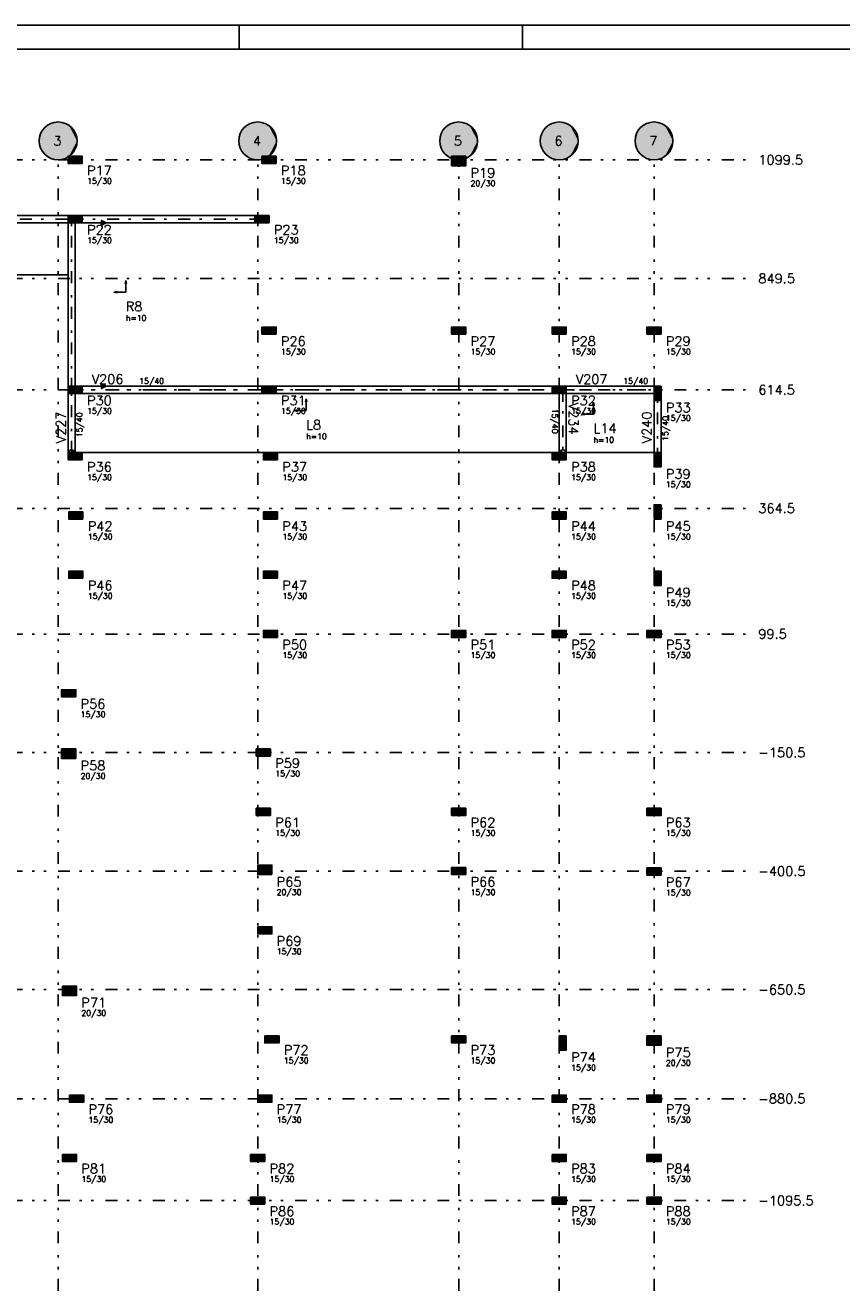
# Model space of a CAD drawing. Extents: x 0 to 119, y 0 to 84.
# Tile 3 of 7: x 24 to 58, y 31 to 84. Entities that reach past the tile are written whole.
import ezdxf

# ---------------------------------------------------------------- set-up
doc = ezdxf.new("R2010")
doc.units = 0
doc.header["$MEASUREMENT"] = 0
doc.linetypes.add('ESTILO_TQS_0003', pattern=[1.5, 0.5, -0.4, 0.1, -0.5])
doc.linetypes.add('ESTILO_TQS_0004', pattern=[2, 0.5, -0.4, 0.1, -0.4, 0.1, -0.5])
for name, color, linetype in [('1', 1, 'CONTINUOUS'), ('2', 2, 'CONTINUOUS'), ('3', 3, 'CONTINUOUS'), ('4', 4, 'CONTINUOUS'), ('6', 6, 'CONTINUOUS'), ('8', 8, 'CONTINUOUS'), ('9', 9, 'CONTINUOUS')]:
    doc.layers.add(name, color=color, linetype=linetype)
doc.styles.get("Standard").update_dxf_attribs({"font": 'ROMANS.SHX'})

msp = doc.modelspace()

# ---------------------------------------------------------------- linework, layer by layer
at = {"layer": '1', "linetype": 'Continuous'}
for points in [[(25.73006, 76.0731), (18.15006, 76.0731)], [(25.80506, 75.7731), (25.95506, 75.7731), (25.88006, 75.9231), (25.80506, 75.7731)], [(26.03006, 75.8481), (26.03006, 75.9981), (25.88006, 75.9231), (26.03006, 75.8481)], [(33.61006, 76.0731), (26.33006, 76.0731)], [(27.343393, 75.7731), (27.143393, 75.8731), (27.143393, 75.6731), (27.343393, 75.7731)], [(33.83506, 75.7731), (33.98506, 75.7731), (33.91006, 75.9231), (33.83506, 75.7731)], [(18.15006, 75.7731), (25.73006, 75.7731)], [(25.73006, 75.7731), (25.73006, 68.8731)], [(26.03006, 68.8731), (26.03006, 75.7731)], [(26.33006, 75.7731), (33.61006, 75.7731)], [(33.91006, 68.8731), (26.33006, 68.8731)], [(27.343393, 68.8731), (27.143393, 68.9731), (27.143393, 68.7731), (27.343393, 68.8731)], [(46.15006, 68.8731), (34.51006, 68.8731)], [(50.45006, 68.8731), (46.75006, 68.8731)], [(25.73006, 68.5731), (25.73006, 66.0731)], [(25.80506, 68.5731), (25.95506, 68.5731), (25.88006, 68.7231), (25.80506, 68.5731)], [(26.03006, 68.6481), (26.03006, 68.7981), (25.88006, 68.7231), (26.03006, 68.6481)], [(26.03006, 66.0731), (26.03006, 68.5731)], [(26.33006, 68.5731), (33.91006, 68.5731)], [(34.13506, 68.5731), (34.28506, 68.5731), (34.21006, 68.7231), (34.13506, 68.5731)], [(34.51006, 68.5731), (46.15006, 68.5731)], [(46.45006, 68.7981), (46.45006, 68.6481), (46.60006, 68.7231), (46.45006, 68.7981)], [(46.45006, 68.5731), (46.45006, 66.0731)], [(46.52506, 68.5731), (46.67506, 68.5731), (46.60006, 68.7231), (46.52506, 68.5731)], [(46.52506, 68.5731), (46.67506, 68.5731), (46.60006, 68.7231), (46.52506, 68.5731)], [(46.75006, 66.0731), (46.75006, 68.5731)], [(46.75006, 68.5731), (50.45006, 68.5731)], [(50.52506, 68.5731), (50.67506, 68.5731), (50.60006, 68.7231), (50.52506, 68.5731)], [(50.75006, 68.6481), (50.75006, 68.7981), (50.60006, 68.7231), (50.75006, 68.6481)], [(50.45006, 68.2731), (50.45006, 66.0731)], [(50.75006, 66.0731), (50.75006, 68.2731)], [(26.03006, 65.9981), (26.03006, 66.1481), (25.88006, 66.0731), (26.03006, 65.9981)], [(46.45006, 66.1481), (46.45006, 65.9981), (46.60006, 66.0731), (46.45006, 66.1481)], [(50.75006, 65.6981), (50.75006, 65.8481), (50.60006, 65.7731), (50.75006, 65.6981)]]:
    msp.add_lwpolyline(points, dxfattribs=at)
for centre in [(25.88006, 75.9231), (25.88006, 75.9231), (33.91006, 75.9231), (25.88006, 68.7231), (25.88006, 68.7231), (34.21006, 68.7231), (46.60006, 68.7231), (46.60006, 68.7231), (46.60006, 68.7231), (50.60006, 68.7231), (50.60006, 68.7231), (25.88006, 66.0731), (46.60006, 66.0731), (50.60006, 65.7731)]:
    msp.add_circle(centre, 0.12, dxfattribs=at)
at = {"layer": '2', "linetype": 'Continuous'}
for centre in [(25.31006, 79.2231), (33.73006, 79.2231), (42.21006, 79.2231), (46.45006, 79.2231), (50.45006, 79.2231)]:
    msp.add_circle(centre, 0.8, dxfattribs=at)
at = {"layer": '6', "linetype": 'Continuous'}
for points in [[(26.33006, 78.2731), (26.33006, 78.5731), (25.73006, 78.5731), (25.73006, 78.2731), (26.33006, 78.2731)], [(34.51006, 78.2731), (34.51006, 78.5731), (33.91006, 78.5731), (33.91006, 78.2731), (34.51006, 78.2731)], [(42.51006, 78.1731), (42.51006, 78.5731), (41.91006, 78.5731), (41.91006, 78.1731), (42.51006, 78.1731)], [(26.33006, 75.7731), (26.33006, 76.0731), (25.73006, 76.0731), (25.73006, 75.7731), (26.33006, 75.7731)], [(34.21006, 75.7731), (34.21006, 76.0731), (33.61006, 76.0731), (33.61006, 75.7731), (34.21006, 75.7731)], [(34.51006, 71.0731), (34.51006, 71.3731), (33.91006, 71.3731), (33.91006, 71.0731), (34.51006, 71.0731)], [(42.51006, 71.0731), (42.51006, 71.3731), (41.91006, 71.3731), (41.91006, 71.0731), (42.51006, 71.0731)], [(46.75006, 71.0731), (46.75006, 71.3731), (46.15006, 71.3731), (46.15006, 71.0731), (46.75006, 71.0731)], [(50.75006, 71.0731), (50.75006, 71.3731), (50.15006, 71.3731), (50.15006, 71.0731), (50.75006, 71.0731)], [(26.33006, 68.5731), (26.33006, 68.8731), (25.73006, 68.8731), (25.73006, 68.5731), (26.33006, 68.5731)], [(34.51006, 68.5731), (34.51006, 68.8731), (33.91006, 68.8731), (33.91006, 68.5731), (34.51006, 68.5731)], [(46.75006, 68.5731), (46.75006, 68.8731), (46.15006, 68.8731), (46.15006, 68.5731), (46.75006, 68.5731)], [(50.75006, 68.8731), (50.45006, 68.8731), (50.45006, 68.2731), (50.75006, 68.2731), (50.75006, 68.8731)], [(26.33006, 65.7731), (26.33006, 66.0731), (25.73006, 66.0731), (25.73006, 65.7731), (26.33006, 65.7731)], [(34.57006, 65.7731), (34.57006, 66.0731), (33.97006, 66.0731), (33.97006, 65.7731), (34.57006, 65.7731)], [(46.75006, 65.7731), (46.75006, 66.0731), (46.15006, 66.0731), (46.15006, 65.7731), (46.75006, 65.7731)], [(50.75006, 66.0731), (50.45006, 66.0731), (50.45006, 65.4731), (50.75006, 65.4731), (50.75006, 66.0731)], [(26.36006, 63.2731), (26.36006, 63.5731), (25.76006, 63.5731), (25.76006, 63.2731), (26.36006, 63.2731)], [(34.57006, 63.2731), (34.57006, 63.5731), (33.97006, 63.5731), (33.97006, 63.2731), (34.57006, 63.2731)], [(46.75006, 63.2731), (46.75006, 63.5731), (46.15006, 63.5731), (46.15006, 63.2731), (46.75006, 63.2731)], [(50.75006, 63.8731), (50.45006, 63.8731), (50.45006, 63.2731), (50.75006, 63.2731), (50.75006, 63.8731)], [(26.36006, 60.7731), (26.36006, 61.0731), (25.76006, 61.0731), (25.76006, 60.7731), (26.36006, 60.7731)], [(34.57006, 60.7731), (34.57006, 61.0731), (33.97006, 61.0731), (33.97006, 60.7731), (34.57006, 60.7731)], [(46.75006, 60.7731), (46.75006, 61.0731), (46.15006, 61.0731), (46.15006, 60.7731), (46.75006, 60.7731)], [(50.75006, 61.0731), (50.45006, 61.0731), (50.45006, 60.4731), (50.75006, 60.4731), (50.75006, 61.0731)], [(34.57006, 58.2731), (34.57006, 58.5731), (33.97006, 58.5731), (33.97006, 58.2731), (34.57006, 58.2731)], [(42.51006, 58.2731), (42.51006, 58.5731), (41.91006, 58.5731), (41.91006, 58.2731), (42.51006, 58.2731)], [(46.75006, 58.2731), (46.75006, 58.5731), (46.15006, 58.5731), (46.15006, 58.2731), (46.75006, 58.2731)], [(50.15006, 58.5731), (50.15006, 58.2731), (50.75006, 58.2731), (50.75006, 58.5731), (50.15006, 58.5731)], [(26.06006, 55.7731), (26.06006, 56.0731), (25.46006, 56.0731), (25.46006, 55.7731), (26.06006, 55.7731)], [(26.06006, 53.1731), (26.06006, 53.5731), (25.46006, 53.5731), (25.46006, 53.1731), (26.06006, 53.1731)], [(34.27006, 53.2731), (34.27006, 53.5731), (33.67006, 53.5731), (33.67006, 53.2731), (34.27006, 53.2731)], [(34.27006, 50.7731), (34.27006, 51.0731), (33.67006, 51.0731), (33.67006, 50.7731), (34.27006, 50.7731)], [(42.51006, 50.7731), (42.51006, 51.0731), (41.91006, 51.0731), (41.91006, 50.7731), (42.51006, 50.7731)], [(50.15006, 51.0731), (50.15006, 50.7731), (50.75006, 50.7731), (50.75006, 51.0731), (50.15006, 51.0731)], [(34.33006, 48.2731), (34.33006, 48.6731), (33.73006, 48.6731), (33.73006, 48.2731), (34.33006, 48.2731)], [(41.91006, 48.5731), (41.91006, 48.2731), (42.51006, 48.2731), (42.51006, 48.5731), (41.91006, 48.5731)], [(50.15006, 48.555464), (50.15006, 48.255464), (50.75006, 48.255464), (50.75006, 48.555464), (50.15006, 48.555464)], [(33.73006, 46.0731), (33.73006, 45.7731), (34.33006, 45.7731), (34.33006, 46.0731), (33.73006, 46.0731)], [(25.49006, 43.5731), (25.49006, 43.1731), (26.09006, 43.1731), (26.09006, 43.5731), (25.49006, 43.5731)], [(34.03006, 41.4731), (34.03006, 41.1731), (34.63006, 41.1731), (34.63006, 41.4731), (34.03006, 41.4731)], [(41.91006, 41.4731), (41.91006, 41.1731), (42.51006, 41.1731), (42.51006, 41.4731), (41.91006, 41.4731)], [(46.75006, 41.4731), (46.45006, 41.4731), (46.45006, 40.8731), (46.75006, 40.8731), (46.75006, 41.4731)], [(50.15006, 41.4731), (50.15006, 41.0731), (50.75006, 41.0731), (50.75006, 41.4731), (50.15006, 41.4731)], [(25.79006, 38.9731), (25.79006, 38.6731), (26.39006, 38.6731), (26.39006, 38.9731), (25.79006, 38.9731)], [(33.73006, 38.9731), (33.73006, 38.6731), (34.33006, 38.6731), (34.33006, 38.9731), (33.73006, 38.9731)], [(46.15006, 38.9731), (46.15006, 38.6731), (46.75006, 38.6731), (46.75006, 38.9731), (46.15006, 38.9731)], [(50.15006, 38.9731), (50.15006, 38.6731), (50.75006, 38.6731), (50.75006, 38.9731), (50.15006, 38.9731)], [(25.49006, 36.4731), (25.49006, 36.1731), (26.09006, 36.1731), (26.09006, 36.4731), (25.49006, 36.4731)], [(33.43006, 36.4731), (33.43006, 36.1731), (34.03006, 36.1731), (34.03006, 36.4731), (33.43006, 36.4731)], [(46.15006, 36.4731), (46.15006, 36.1731), (46.75006, 36.1731), (46.75006, 36.4731), (46.15006, 36.4731)], [(50.15006, 36.4731), (50.15006, 36.1731), (50.75006, 36.1731), (50.75006, 36.4731), (50.15006, 36.4731)], [(33.43006, 34.6731), (33.43006, 34.3731), (34.03006, 34.3731), (34.03006, 34.6731), (33.43006, 34.6731)], [(46.15006, 34.6731), (46.15006, 34.3731), (46.75006, 34.3731), (46.75006, 34.6731), (46.15006, 34.6731)], [(50.15006, 34.6731), (50.15006, 34.3731), (50.75006, 34.3731), (50.75006, 34.6731), (50.15006, 34.6731)]]:
    msp.add_lwpolyline(points, dxfattribs=at)
at = {"layer": '8', "linetype": 'Continuous'}
for p, q in [((0, 84.099998), (118.900002, 84.099998)), ((32.950001, 83.099998), (32.950001, 84.099998)), ((44.900002, 83.099998), (44.900002, 84.099998)), ((2.5, 83.099998), (117.900002, 83.099998)), ((26.03006, 78.4231), (26.03006, 78.4231)), ((34.21006, 78.4231), (34.21006, 78.4231)), ((42.21006, 78.3731), (42.21006, 78.3731)), ((26.03006, 75.9231), (26.03006, 75.9231)), ((33.91006, 75.9231), (33.91006, 75.9231)), ((26.03006, 75.7731), (29.97006, 75.7731)), ((17.85006, 73.5731), (25.73006, 73.5731)), ((28.16324, 73.341156), (28.132351, 73.208748)), ((28.132351, 73.208748), (28.194128, 73.208748)), ((28.16324, 73.341156), (28.194128, 73.208748)), ((28.16324, 73.208748), (28.16324, 72.841156)), ((27.66324, 72.841156), (27.795648, 72.872042)), ((27.66324, 72.841156), (27.795648, 72.810271)), ((27.795648, 72.810271), (27.795648, 72.872042)), ((27.795648, 72.841156), (28.16324, 72.841156)), ((34.21006, 71.2231), (34.21006, 71.2231)), ((42.21006, 71.2231), (42.21006, 71.2231)), ((46.45006, 71.2231), (46.45006, 71.2231)), ((50.45006, 71.2231), (50.45006, 71.2231)), ((26.03006, 68.8731), (29.97006, 68.8731)), ((26.03006, 68.7231), (26.03006, 68.7231)), ((34.21006, 68.7231), (34.21006, 68.7231)), ((35.770981, 68.346182), (35.740093, 68.213774)), ((35.770981, 68.346182), (35.80187, 68.213774)), ((46.45006, 68.7231), (46.45006, 68.7231)), ((50.60006, 68.5731), (50.60006, 68.5731)), ((35.270981, 67.846182), (35.403389, 67.877067)), ((35.270981, 67.846182), (35.403389, 67.815296)), ((35.403389, 67.815296), (35.403389, 67.877067)), ((35.403389, 67.846182), (35.770981, 67.846182)), ((35.740093, 68.213774), (35.80187, 68.213774)), ((35.770981, 68.213774), (35.770981, 67.846182)), ((47.891548, 68.200657), (47.860659, 68.068249)), ((47.860659, 68.068249), (47.922436, 68.068249)), ((47.891548, 68.200657), (47.922436, 68.068249)), ((47.891548, 68.068249), (47.891548, 67.700657)), ((47.391548, 67.700657), (47.523956, 67.731543)), ((47.391548, 67.700657), (47.523956, 67.669772)), ((47.523956, 67.669772), (47.523956, 67.731543)), ((47.523956, 67.700657), (47.891548, 67.700657)), ((26.03006, 66.0731), (46.45006, 66.0731)), ((26.03006, 65.9231), (26.03006, 65.9231)), ((34.27006, 65.9231), (34.27006, 65.9231)), ((46.45006, 65.9231), (46.45006, 65.9231)), ((46.75006, 66.0731), (50.45006, 66.0731)), ((50.60006, 65.7731), (50.60006, 65.7731)), ((50.60006, 63.5731), (50.60006, 63.5731)), ((26.06006, 63.4231), (26.06006, 63.4231)), ((34.27006, 63.4231), (34.27006, 63.4231)), ((46.45006, 63.4231), (46.45006, 63.4231)), ((26.06006, 60.9231), (26.06006, 60.9231)), ((34.27006, 60.9231), (34.27006, 60.9231)), ((46.45006, 60.9231), (46.45006, 60.9231)), ((50.60006, 60.7731), (50.60006, 60.7731)), ((34.27006, 58.4231), (34.27006, 58.4231)), ((42.21006, 58.4231), (42.21006, 58.4231)), ((46.45006, 58.4231), (46.45006, 58.4231)), ((50.45006, 58.4231), (50.45006, 58.4231)), ((25.76006, 55.9231), (25.76006, 55.9231)), ((33.97006, 53.4231), (33.97006, 53.4231)), ((25.76006, 53.3731), (25.76006, 53.3731)), ((33.97006, 50.9231), (33.97006, 50.9231)), ((42.21006, 50.9231), (42.21006, 50.9231)), ((50.45006, 50.9231), (50.45006, 50.9231)), ((34.03006, 48.4731), (34.03006, 48.4731)), ((42.21006, 48.4231), (42.21006, 48.4231)), ((50.45006, 48.405464), (50.45006, 48.405464)), ((34.03006, 45.9231), (34.03006, 45.9231)), ((25.79006, 43.3731), (25.79006, 43.3731)), ((34.33006, 41.3231), (34.33006, 41.3231)), ((42.21006, 41.3231), (42.21006, 41.3231)), ((46.60006, 41.1731), (46.60006, 41.1731)), ((50.45006, 41.2731), (50.45006, 41.2731)), ((26.09006, 38.8231), (26.09006, 38.8231)), ((34.03006, 38.8231), (34.03006, 38.8231)), ((46.45006, 38.8231), (46.45006, 38.8231)), ((50.45006, 38.8231), (50.45006, 38.8231)), ((25.79006, 36.3231), (25.79006, 36.3231)), ((33.73006, 36.3231), (33.73006, 36.3231)), ((46.45006, 36.3231), (46.45006, 36.3231)), ((50.45006, 36.3231), (50.45006, 36.3231)), ((33.73006, 34.5231), (33.73006, 34.5231)), ((46.45006, 34.5231), (46.45006, 34.5231)), ((50.45006, 34.5231), (50.45006, 34.5231))]:
    msp.add_line(p, q, dxfattribs=at)
at = {"layer": '8', "linetype": 'ESTILO_TQS_0004'}
for p, q in [((5.31006, 78.4231), (54.45006, 78.4231)), ((25.31006, 30.7231), (25.31006, 78.4231)), ((33.73006, 30.7231), (33.73006, 78.4231)), ((42.21006, 30.7231), (42.21006, 78.4231)), ((46.45006, 30.7231), (46.45006, 78.4231)), ((50.45006, 30.7231), (50.45006, 78.4231)), ((5.31006, 73.4231), (54.45006, 73.4231)), ((5.31006, 68.7231), (54.45006, 68.7231)), ((5.31006, 63.7231), (54.45006, 63.7231)), ((5.31006, 58.4231), (54.45006, 58.4231)), ((5.31006, 53.4231), (54.45006, 53.4231)), ((5.31006, 48.4231), (54.45006, 48.4231)), ((5.31006, 43.4231), (54.45006, 43.4231)), ((5.31006, 38.8231), (54.45006, 38.8231)), ((5.31006, 34.5231), (54.45006, 34.5231))]:
    msp.add_line(p, q, dxfattribs=at)
at = {"layer": '8', "linetype": 'ESTILO_TQS_0003'}
for p, q in [((17.70006, 75.9231), (25.88006, 75.9231)), ((25.88006, 68.7231), (25.88006, 75.9231)), ((25.88006, 75.9231), (33.91006, 75.9231)), ((25.88006, 66.0731), (25.88006, 68.7231)), ((25.88006, 68.7231), (34.21006, 68.7231)), ((34.21006, 68.7231), (46.60006, 68.7231)), ((46.60006, 68.7231), (46.60006, 66.0731)), ((46.60006, 68.7231), (50.60006, 68.7231)), ((50.60006, 65.7731), (50.60006, 68.7231))]:
    msp.add_line(p, q, dxfattribs=at)
at = {"layer": '9', "linetype": 'Continuous'}
for points in [[(26.11006, 79.2231), (24.576291, 79.541821), (24.539726, 79.438937)], [(26.11006, 79.2231), (24.626524, 79.638767), (24.576291, 79.541821)], [(26.11006, 79.2231), (24.689491, 79.72797), (24.626524, 79.638767)], [(26.11006, 79.2231), (24.764017, 79.807769), (24.689491, 79.72797)], [(26.11006, 79.2231), (24.848716, 79.876676), (24.764017, 79.807769)], [(26.11006, 79.2231), (24.942008, 79.933408), (24.848716, 79.876676)], [(26.11006, 79.2231), (25.042156, 79.976909), (24.942008, 79.933408)], [(26.11006, 79.2231), (25.147295, 80.006367), (25.042156, 79.976909)], [(26.11006, 79.2231), (25.255466, 80.021235), (25.147295, 80.006367)], [(26.11006, 79.2231), (25.364654, 80.021235), (25.255466, 80.021235)], [(26.11006, 79.2231), (25.472825, 80.006367), (25.364654, 80.021235)], [(26.11006, 79.2231), (25.577964, 79.976909), (25.472825, 80.006367)], [(26.11006, 79.2231), (25.678112, 79.933408), (25.577964, 79.976909)], [(26.11006, 79.2231), (25.771404, 79.876676), (25.678112, 79.933408)], [(26.11006, 79.2231), (25.856103, 79.807769), (25.771404, 79.876676)], [(26.11006, 79.2231), (25.930629, 79.72797), (25.856103, 79.807769)], [(26.11006, 79.2231), (25.993596, 79.638767), (25.930629, 79.72797)], [(26.11006, 79.2231), (26.043829, 79.541821), (25.993596, 79.638767)], [(26.11006, 79.2231), (26.080394, 79.438937), (26.043829, 79.541821)], [(34.53006, 79.2231), (32.996291, 79.541821), (32.959726, 79.438937)], [(34.53006, 79.2231), (33.046524, 79.638767), (32.996291, 79.541821)], [(34.53006, 79.2231), (33.109491, 79.72797), (33.046524, 79.638767)], [(34.53006, 79.2231), (33.184017, 79.807769), (33.109491, 79.72797)], [(34.53006, 79.2231), (33.268716, 79.876676), (33.184017, 79.807769)], [(34.53006, 79.2231), (33.362008, 79.933408), (33.268716, 79.876676)], [(34.53006, 79.2231), (33.462156, 79.976909), (33.362008, 79.933408)], [(34.53006, 79.2231), (33.567295, 80.006367), (33.462156, 79.976909)], [(34.53006, 79.2231), (33.675466, 80.021235), (33.567295, 80.006367)], [(34.53006, 79.2231), (33.784654, 80.021235), (33.675466, 80.021235)], [(34.53006, 79.2231), (33.892825, 80.006367), (33.784654, 80.021235)], [(34.53006, 79.2231), (33.997964, 79.976909), (33.892825, 80.006367)], [(34.53006, 79.2231), (34.098112, 79.933408), (33.997964, 79.976909)], [(34.53006, 79.2231), (34.191404, 79.876676), (34.098112, 79.933408)], [(34.53006, 79.2231), (34.276103, 79.807769), (34.191404, 79.876676)], [(34.53006, 79.2231), (34.350629, 79.72797), (34.276103, 79.807769)], [(34.53006, 79.2231), (34.413596, 79.638767), (34.350629, 79.72797)], [(34.53006, 79.2231), (34.463829, 79.541821), (34.413596, 79.638767)], [(34.53006, 79.2231), (34.500394, 79.438937), (34.463829, 79.541821)], [(43.01006, 79.2231), (41.476291, 79.541821), (41.439726, 79.438937)], [(43.01006, 79.2231), (41.526524, 79.638767), (41.476291, 79.541821)], [(43.01006, 79.2231), (41.589491, 79.72797), (41.526524, 79.638767)], [(43.01006, 79.2231), (41.664017, 79.807769), (41.589491, 79.72797)], [(43.01006, 79.2231), (41.748716, 79.876676), (41.664017, 79.807769)], [(43.01006, 79.2231), (41.842008, 79.933408), (41.748716, 79.876676)], [(43.01006, 79.2231), (41.942156, 79.976909), (41.842008, 79.933408)], [(43.01006, 79.2231), (42.047295, 80.006367), (41.942156, 79.976909)], [(43.01006, 79.2231), (42.155466, 80.021235), (42.047295, 80.006367)], [(43.01006, 79.2231), (42.264654, 80.021235), (42.155466, 80.021235)], [(43.01006, 79.2231), (42.372825, 80.006367), (42.264654, 80.021235)], [(43.01006, 79.2231), (42.477964, 79.976909), (42.372825, 80.006367)], [(43.01006, 79.2231), (42.578112, 79.933408), (42.477964, 79.976909)], [(43.01006, 79.2231), (42.671404, 79.876676), (42.578112, 79.933408)], [(43.01006, 79.2231), (42.756103, 79.807769), (42.671404, 79.876676)], [(43.01006, 79.2231), (42.830629, 79.72797), (42.756103, 79.807769)], [(43.01006, 79.2231), (42.893596, 79.638767), (42.830629, 79.72797)], [(43.01006, 79.2231), (42.943829, 79.541821), (42.893596, 79.638767)], [(43.01006, 79.2231), (42.980394, 79.438937), (42.943829, 79.541821)], [(47.25006, 79.2231), (45.716291, 79.541821), (45.679726, 79.438937)], [(47.25006, 79.2231), (45.766524, 79.638767), (45.716291, 79.541821)], [(47.25006, 79.2231), (45.829491, 79.72797), (45.766524, 79.638767)], [(47.25006, 79.2231), (45.904017, 79.807769), (45.829491, 79.72797)], [(47.25006, 79.2231), (45.988716, 79.876676), (45.904017, 79.807769)], [(47.25006, 79.2231), (46.082008, 79.933408), (45.988716, 79.876676)], [(47.25006, 79.2231), (46.182156, 79.976909), (46.082008, 79.933408)], [(47.25006, 79.2231), (46.287295, 80.006367), (46.182156, 79.976909)], [(47.25006, 79.2231), (46.395466, 80.021235), (46.287295, 80.006367)], [(47.25006, 79.2231), (46.504654, 80.021235), (46.395466, 80.021235)], [(47.25006, 79.2231), (46.612825, 80.006367), (46.504654, 80.021235)], [(47.25006, 79.2231), (46.717964, 79.976909), (46.612825, 80.006367)], [(47.25006, 79.2231), (46.818112, 79.933408), (46.717964, 79.976909)], [(47.25006, 79.2231), (46.911404, 79.876676), (46.818112, 79.933408)], [(47.25006, 79.2231), (46.996103, 79.807769), (46.911404, 79.876676)], [(47.25006, 79.2231), (47.070629, 79.72797), (46.996103, 79.807769)], [(47.25006, 79.2231), (47.133596, 79.638767), (47.070629, 79.72797)], [(47.25006, 79.2231), (47.183829, 79.541821), (47.133596, 79.638767)], [(47.25006, 79.2231), (47.220394, 79.438937), (47.183829, 79.541821)], [(51.25006, 79.2231), (49.716291, 79.541821), (49.679726, 79.438937)], [(51.25006, 79.2231), (49.766524, 79.638767), (49.716291, 79.541821)], [(51.25006, 79.2231), (49.829491, 79.72797), (49.766524, 79.638767)], [(51.25006, 79.2231), (49.904017, 79.807769), (49.829491, 79.72797)], [(51.25006, 79.2231), (49.988716, 79.876676), (49.904017, 79.807769)], [(51.25006, 79.2231), (50.082008, 79.933408), (49.988716, 79.876676)], [(51.25006, 79.2231), (50.182156, 79.976909), (50.082008, 79.933408)], [(51.25006, 79.2231), (50.287295, 80.006367), (50.182156, 79.976909)], [(51.25006, 79.2231), (50.395466, 80.021235), (50.287295, 80.006367)], [(51.25006, 79.2231), (50.504654, 80.021235), (50.395466, 80.021235)], [(51.25006, 79.2231), (50.612825, 80.006367), (50.504654, 80.021235)], [(51.25006, 79.2231), (50.717964, 79.976909), (50.612825, 80.006367)], [(51.25006, 79.2231), (50.818112, 79.933408), (50.717964, 79.976909)], [(51.25006, 79.2231), (50.911404, 79.876676), (50.818112, 79.933408)], [(51.25006, 79.2231), (50.996103, 79.807769), (50.911404, 79.876676)], [(51.25006, 79.2231), (51.070629, 79.72797), (50.996103, 79.807769)], [(51.25006, 79.2231), (51.133596, 79.638767), (51.070629, 79.72797)], [(51.25006, 79.2231), (51.183829, 79.541821), (51.133596, 79.638767)], [(51.25006, 79.2231), (51.220394, 79.438937), (51.183829, 79.541821)], [(26.11006, 79.2231), (24.517511, 79.332033), (24.51006, 79.2231)], [(26.11006, 79.2231), (24.51006, 79.2231), (24.517511, 79.114167)], [(26.11006, 79.2231), (24.539726, 79.438937), (24.517511, 79.332033)], [(26.11006, 79.2231), (24.517511, 79.114167), (24.539726, 79.007263)], [(26.11006, 79.2231), (24.539726, 79.007263), (24.576291, 78.904379)], [(26.11006, 79.2231), (24.576291, 78.904379), (24.626524, 78.807433)], [(26.11006, 79.2231), (24.626524, 78.807433), (24.689491, 78.71823)], [(26.11006, 79.2231), (24.689491, 78.71823), (24.764017, 78.638431)], [(26.11006, 79.2231), (24.764017, 78.638431), (24.848716, 78.569524)], [(26.11006, 79.2231), (24.848716, 78.569524), (24.942008, 78.512792)], [(26.11006, 79.2231), (24.942008, 78.512792), (25.042156, 78.469291)], [(26.11006, 79.2231), (25.042156, 78.469291), (25.147295, 78.439833)], [(26.11006, 79.2231), (25.147295, 78.439833), (25.255466, 78.424965)], [(26.11006, 79.2231), (25.255466, 78.424965), (25.364654, 78.424965)], [(26.11006, 79.2231), (25.364654, 78.424965), (25.472825, 78.439833)], [(26.11006, 79.2231), (25.472825, 78.439833), (25.577964, 78.469291)], [(26.11006, 79.2231), (25.577964, 78.469291), (25.678112, 78.512792)], [(26.11006, 79.2231), (25.678112, 78.512792), (25.771404, 78.569524)], [(26.11006, 79.2231), (25.771404, 78.569524), (25.856103, 78.638431)], [(26.11006, 79.2231), (25.856103, 78.638431), (25.930629, 78.71823)], [(26.11006, 79.2231), (25.930629, 78.71823), (25.993596, 78.807433)], [(26.11006, 79.2231), (25.993596, 78.807433), (26.043829, 78.904379)], [(26.11006, 79.2231), (26.043829, 78.904379), (26.080394, 79.007263)], [(26.11006, 79.2231), (26.102609, 79.332033), (26.080394, 79.438937)], [(26.11006, 79.2231), (26.080394, 79.007263), (26.102609, 79.114167)], [(26.11006, 79.2231), (26.102609, 79.114167), (26.11006, 79.2231)], [(34.53006, 79.2231), (32.937511, 79.332033), (32.93006, 79.2231)], [(34.53006, 79.2231), (32.93006, 79.2231), (32.937511, 79.114167)], [(34.53006, 79.2231), (32.959726, 79.438937), (32.937511, 79.332033)], [(34.53006, 79.2231), (32.937511, 79.114167), (32.959726, 79.007263)], [(34.53006, 79.2231), (32.959726, 79.007263), (32.996291, 78.904379)], [(34.53006, 79.2231), (32.996291, 78.904379), (33.046524, 78.807433)], [(34.53006, 79.2231), (33.046524, 78.807433), (33.109491, 78.71823)], [(34.53006, 79.2231), (33.109491, 78.71823), (33.184017, 78.638431)], [(34.53006, 79.2231), (33.184017, 78.638431), (33.268716, 78.569524)], [(34.53006, 79.2231), (33.268716, 78.569524), (33.362008, 78.512792)], [(34.53006, 79.2231), (33.362008, 78.512792), (33.462156, 78.469291)], [(34.53006, 79.2231), (33.462156, 78.469291), (33.567295, 78.439833)], [(34.53006, 79.2231), (33.567295, 78.439833), (33.675466, 78.424965)], [(34.53006, 79.2231), (33.675466, 78.424965), (33.784654, 78.424965)], [(34.53006, 79.2231), (33.784654, 78.424965), (33.892825, 78.439833)], [(34.53006, 79.2231), (33.892825, 78.439833), (33.997964, 78.469291)], [(34.53006, 79.2231), (33.997964, 78.469291), (34.098112, 78.512792)], [(34.53006, 79.2231), (34.098112, 78.512792), (34.191404, 78.569524)], [(34.53006, 79.2231), (34.191404, 78.569524), (34.276103, 78.638431)], [(34.53006, 79.2231), (34.276103, 78.638431), (34.350629, 78.71823)], [(34.53006, 79.2231), (34.350629, 78.71823), (34.413596, 78.807433)], [(34.53006, 79.2231), (34.413596, 78.807433), (34.463829, 78.904379)], [(34.53006, 79.2231), (34.463829, 78.904379), (34.500394, 79.007263)], [(34.53006, 79.2231), (34.522609, 79.332033), (34.500394, 79.438937)], [(34.53006, 79.2231), (34.500394, 79.007263), (34.522609, 79.114167)], [(34.53006, 79.2231), (34.522609, 79.114167), (34.53006, 79.2231)], [(43.01006, 79.2231), (41.417511, 79.332033), (41.41006, 79.2231)], [(43.01006, 79.2231), (41.41006, 79.2231), (41.417511, 79.114167)], [(43.01006, 79.2231), (41.439726, 79.438937), (41.417511, 79.332033)], [(43.01006, 79.2231), (41.417511, 79.114167), (41.439726, 79.007263)], [(43.01006, 79.2231), (41.439726, 79.007263), (41.476291, 78.904379)], [(43.01006, 79.2231), (41.476291, 78.904379), (41.526524, 78.807433)], [(43.01006, 79.2231), (41.526524, 78.807433), (41.589491, 78.71823)], [(43.01006, 79.2231), (41.589491, 78.71823), (41.664017, 78.638431)], [(43.01006, 79.2231), (41.664017, 78.638431), (41.748716, 78.569524)], [(43.01006, 79.2231), (41.748716, 78.569524), (41.842008, 78.512792)], [(43.01006, 79.2231), (41.842008, 78.512792), (41.942156, 78.469291)], [(43.01006, 79.2231), (41.942156, 78.469291), (42.047295, 78.439833)], [(43.01006, 79.2231), (42.047295, 78.439833), (42.155466, 78.424965)], [(43.01006, 79.2231), (42.155466, 78.424965), (42.264654, 78.424965)], [(43.01006, 79.2231), (42.264654, 78.424965), (42.372825, 78.439833)], [(43.01006, 79.2231), (42.372825, 78.439833), (42.477964, 78.469291)], [(43.01006, 79.2231), (42.477964, 78.469291), (42.578112, 78.512792)], [(43.01006, 79.2231), (42.578112, 78.512792), (42.671404, 78.569524)], [(43.01006, 79.2231), (42.671404, 78.569524), (42.756103, 78.638431)], [(43.01006, 79.2231), (42.756103, 78.638431), (42.830629, 78.71823)], [(43.01006, 79.2231), (42.830629, 78.71823), (42.893596, 78.807433)], [(43.01006, 79.2231), (42.893596, 78.807433), (42.943829, 78.904379)], [(43.01006, 79.2231), (42.943829, 78.904379), (42.980394, 79.007263)], [(43.01006, 79.2231), (43.002609, 79.332033), (42.980394, 79.438937)], [(43.01006, 79.2231), (42.980394, 79.007263), (43.002609, 79.114167)], [(43.01006, 79.2231), (43.002609, 79.114167), (43.01006, 79.2231)], [(47.25006, 79.2231), (45.657511, 79.332033), (45.65006, 79.2231)], [(47.25006, 79.2231), (45.65006, 79.2231), (45.657511, 79.114167)], [(47.25006, 79.2231), (45.679726, 79.438937), (45.657511, 79.332033)], [(47.25006, 79.2231), (45.657511, 79.114167), (45.679726, 79.007263)], [(47.25006, 79.2231), (45.679726, 79.007263), (45.716291, 78.904379)], [(47.25006, 79.2231), (45.716291, 78.904379), (45.766524, 78.807433)], [(47.25006, 79.2231), (45.766524, 78.807433), (45.829491, 78.71823)], [(47.25006, 79.2231), (45.829491, 78.71823), (45.904017, 78.638431)], [(47.25006, 79.2231), (45.904017, 78.638431), (45.988716, 78.569524)], [(47.25006, 79.2231), (45.988716, 78.569524), (46.082008, 78.512792)], [(47.25006, 79.2231), (46.082008, 78.512792), (46.182156, 78.469291)], [(47.25006, 79.2231), (46.182156, 78.469291), (46.287295, 78.439833)], [(47.25006, 79.2231), (46.287295, 78.439833), (46.395466, 78.424965)], [(47.25006, 79.2231), (46.395466, 78.424965), (46.504654, 78.424965)], [(47.25006, 79.2231), (46.504654, 78.424965), (46.612825, 78.439833)], [(47.25006, 79.2231), (46.612825, 78.439833), (46.717964, 78.469291)], [(47.25006, 79.2231), (46.717964, 78.469291), (46.818112, 78.512792)], [(47.25006, 79.2231), (46.818112, 78.512792), (46.911404, 78.569524)], [(47.25006, 79.2231), (46.911404, 78.569524), (46.996103, 78.638431)], [(47.25006, 79.2231), (46.996103, 78.638431), (47.070629, 78.71823)], [(47.25006, 79.2231), (47.070629, 78.71823), (47.133596, 78.807433)], [(47.25006, 79.2231), (47.133596, 78.807433), (47.183829, 78.904379)], [(47.25006, 79.2231), (47.183829, 78.904379), (47.220394, 79.007263)], [(47.25006, 79.2231), (47.242609, 79.332033), (47.220394, 79.438937)], [(47.25006, 79.2231), (47.220394, 79.007263), (47.242609, 79.114167)], [(47.25006, 79.2231), (47.242609, 79.114167), (47.25006, 79.2231)], [(51.25006, 79.2231), (49.657511, 79.332033), (49.65006, 79.2231)], [(51.25006, 79.2231), (49.65006, 79.2231), (49.657511, 79.114167)], [(51.25006, 79.2231), (49.679726, 79.438937), (49.657511, 79.332033)], [(51.25006, 79.2231), (49.657511, 79.114167), (49.679726, 79.007263)], [(51.25006, 79.2231), (49.679726, 79.007263), (49.716291, 78.904379)], [(51.25006, 79.2231), (49.716291, 78.904379), (49.766524, 78.807433)], [(51.25006, 79.2231), (49.766524, 78.807433), (49.829491, 78.71823)], [(51.25006, 79.2231), (49.829491, 78.71823), (49.904017, 78.638431)], [(51.25006, 79.2231), (49.904017, 78.638431), (49.988716, 78.569524)], [(51.25006, 79.2231), (49.988716, 78.569524), (50.082008, 78.512792)], [(51.25006, 79.2231), (50.082008, 78.512792), (50.182156, 78.469291)], [(51.25006, 79.2231), (50.182156, 78.469291), (50.287295, 78.439833)], [(51.25006, 79.2231), (50.287295, 78.439833), (50.395466, 78.424965)], [(51.25006, 79.2231), (50.395466, 78.424965), (50.504654, 78.424965)], [(51.25006, 79.2231), (50.504654, 78.424965), (50.612825, 78.439833)], [(51.25006, 79.2231), (50.612825, 78.439833), (50.717964, 78.469291)], [(51.25006, 79.2231), (50.717964, 78.469291), (50.818112, 78.512792)], [(51.25006, 79.2231), (50.818112, 78.512792), (50.911404, 78.569524)], [(51.25006, 79.2231), (50.911404, 78.569524), (50.996103, 78.638431)], [(51.25006, 79.2231), (50.996103, 78.638431), (51.070629, 78.71823)], [(51.25006, 79.2231), (51.070629, 78.71823), (51.133596, 78.807433)], [(51.25006, 79.2231), (51.133596, 78.807433), (51.183829, 78.904379)], [(51.25006, 79.2231), (51.183829, 78.904379), (51.220394, 79.007263)], [(51.25006, 79.2231), (51.242609, 79.332033), (51.220394, 79.438937)], [(51.25006, 79.2231), (51.220394, 79.007263), (51.242609, 79.114167)], [(51.25006, 79.2231), (51.242609, 79.114167), (51.25006, 79.2231)], [(26.33006, 78.2731), (26.33006, 78.5731), (25.73006, 78.5731)], [(26.33006, 78.2731), (25.73006, 78.5731), (25.73006, 78.2731)], [(34.51006, 78.2731), (34.51006, 78.5731), (33.91006, 78.5731)], [(34.51006, 78.2731), (33.91006, 78.5731), (33.91006, 78.2731)], [(42.51006, 78.1731), (42.51006, 78.5731), (41.91006, 78.5731)], [(42.51006, 78.1731), (41.91006, 78.5731), (41.91006, 78.1731)], [(26.33006, 78.2731), (25.73006, 78.2731), (26.33006, 78.2731)], [(34.51006, 78.2731), (33.91006, 78.2731), (34.51006, 78.2731)], [(42.51006, 78.1731), (41.91006, 78.1731), (42.51006, 78.1731)], [(26.33006, 75.7731), (26.33006, 76.0731), (25.73006, 76.0731)], [(26.33006, 75.7731), (25.73006, 76.0731), (25.73006, 75.7731)], [(25.80506, 75.7731), (25.95506, 75.7731), (25.88006, 75.9231)], [(25.80506, 75.7731), (25.88006, 75.9231), (25.80506, 75.7731)], [(26.03006, 75.8481), (26.03006, 75.9981), (25.88006, 75.9231)], [(26.03006, 75.8481), (25.88006, 75.9231), (26.03006, 75.8481)], [(27.343393, 75.7731), (27.143393, 75.8731), (27.143393, 75.6731)], [(34.21006, 75.7731), (34.21006, 76.0731), (33.61006, 76.0731)], [(34.21006, 75.7731), (33.61006, 76.0731), (33.61006, 75.7731)], [(33.83506, 75.7731), (33.98506, 75.7731), (33.91006, 75.9231)], [(33.83506, 75.7731), (33.91006, 75.9231), (33.83506, 75.7731)], [(26.33006, 75.7731), (25.73006, 75.7731), (26.33006, 75.7731)], [(27.343393, 75.7731), (27.143393, 75.6731), (27.343393, 75.7731)], [(34.21006, 75.7731), (33.61006, 75.7731), (34.21006, 75.7731)], [(34.51006, 71.0731), (34.51006, 71.3731), (33.91006, 71.3731)], [(34.51006, 71.0731), (33.91006, 71.3731), (33.91006, 71.0731)], [(34.51006, 71.0731), (33.91006, 71.0731), (34.51006, 71.0731)], [(42.51006, 71.0731), (42.51006, 71.3731), (41.91006, 71.3731)], [(42.51006, 71.0731), (41.91006, 71.3731), (41.91006, 71.0731)], [(42.51006, 71.0731), (41.91006, 71.0731), (42.51006, 71.0731)], [(46.75006, 71.0731), (46.75006, 71.3731), (46.15006, 71.3731)], [(46.75006, 71.0731), (46.15006, 71.3731), (46.15006, 71.0731)], [(46.75006, 71.0731), (46.15006, 71.0731), (46.75006, 71.0731)], [(50.75006, 71.0731), (50.75006, 71.3731), (50.15006, 71.3731)], [(50.75006, 71.0731), (50.15006, 71.3731), (50.15006, 71.0731)], [(50.75006, 71.0731), (50.15006, 71.0731), (50.75006, 71.0731)], [(26.33006, 68.5731), (26.33006, 68.8731), (25.73006, 68.8731)], [(26.33006, 68.5731), (25.73006, 68.8731), (25.73006, 68.5731)], [(27.343393, 68.8731), (27.143393, 68.9731), (27.143393, 68.7731)], [(27.343393, 68.8731), (27.143393, 68.7731), (27.343393, 68.8731)], [(34.51006, 68.5731), (34.51006, 68.8731), (33.91006, 68.8731)], [(34.51006, 68.5731), (33.91006, 68.8731), (33.91006, 68.5731)], [(46.75006, 68.5731), (46.75006, 68.8731), (46.15006, 68.8731)], [(46.75006, 68.5731), (46.15006, 68.8731), (46.15006, 68.5731)], [(50.75006, 68.8731), (50.45006, 68.8731), (50.45006, 68.2731)], [(50.75006, 68.8731), (50.45006, 68.2731), (50.75006, 68.2731)], [(50.75006, 68.8731), (50.75006, 68.2731), (50.75006, 68.8731)], [(26.33006, 68.5731), (25.73006, 68.5731), (26.33006, 68.5731)], [(25.80506, 68.5731), (25.95506, 68.5731), (25.88006, 68.7231)], [(25.80506, 68.5731), (25.88006, 68.7231), (25.80506, 68.5731)], [(26.03006, 68.6481), (26.03006, 68.7981), (25.88006, 68.7231)], [(26.03006, 68.6481), (25.88006, 68.7231), (26.03006, 68.6481)], [(34.51006, 68.5731), (33.91006, 68.5731), (34.51006, 68.5731)], [(34.13506, 68.5731), (34.28506, 68.5731), (34.21006, 68.7231)], [(34.13506, 68.5731), (34.21006, 68.7231), (34.13506, 68.5731)], [(46.75006, 68.5731), (46.15006, 68.5731), (46.75006, 68.5731)], [(46.45006, 68.7981), (46.45006, 68.6481), (46.60006, 68.7231)], [(46.45006, 68.7981), (46.60006, 68.7231), (46.45006, 68.7981)], [(46.52506, 68.5731), (46.67506, 68.5731), (46.60006, 68.7231)], [(46.52506, 68.5731), (46.60006, 68.7231), (46.52506, 68.5731)], [(46.52506, 68.5731), (46.67506, 68.5731), (46.60006, 68.7231)], [(46.52506, 68.5731), (46.60006, 68.7231), (46.52506, 68.5731)], [(50.52506, 68.5731), (50.67506, 68.5731), (50.60006, 68.7231)], [(50.52506, 68.5731), (50.60006, 68.7231), (50.52506, 68.5731)], [(50.75006, 68.6481), (50.75006, 68.7981), (50.60006, 68.7231)], [(50.75006, 68.6481), (50.60006, 68.7231), (50.75006, 68.6481)], [(26.33006, 65.7731), (26.33006, 66.0731), (25.73006, 66.0731)], [(26.33006, 65.7731), (25.73006, 66.0731), (25.73006, 65.7731)], [(26.33006, 65.7731), (25.73006, 65.7731), (26.33006, 65.7731)], [(26.03006, 65.9981), (26.03006, 66.1481), (25.88006, 66.0731)], [(26.03006, 65.9981), (25.88006, 66.0731), (26.03006, 65.9981)], [(34.57006, 65.7731), (34.57006, 66.0731), (33.97006, 66.0731)], [(34.57006, 65.7731), (33.97006, 66.0731), (33.97006, 65.7731)], [(34.57006, 65.7731), (33.97006, 65.7731), (34.57006, 65.7731)], [(46.75006, 65.7731), (46.75006, 66.0731), (46.15006, 66.0731)], [(46.75006, 65.7731), (46.15006, 66.0731), (46.15006, 65.7731)], [(46.75006, 65.7731), (46.15006, 65.7731), (46.75006, 65.7731)], [(46.45006, 66.1481), (46.45006, 65.9981), (46.60006, 66.0731)], [(46.45006, 66.1481), (46.60006, 66.0731), (46.45006, 66.1481)], [(50.75006, 66.0731), (50.45006, 66.0731), (50.45006, 65.4731)], [(50.75006, 66.0731), (50.45006, 65.4731), (50.75006, 65.4731)], [(50.75006, 65.6981), (50.75006, 65.8481), (50.60006, 65.7731)], [(50.75006, 65.6981), (50.60006, 65.7731), (50.75006, 65.6981)], [(50.75006, 66.0731), (50.75006, 65.4731), (50.75006, 66.0731)], [(26.36006, 63.2731), (26.36006, 63.5731), (25.76006, 63.5731)], [(26.36006, 63.2731), (25.76006, 63.5731), (25.76006, 63.2731)], [(34.57006, 63.2731), (34.57006, 63.5731), (33.97006, 63.5731)], [(34.57006, 63.2731), (33.97006, 63.5731), (33.97006, 63.2731)], [(46.75006, 63.2731), (46.75006, 63.5731), (46.15006, 63.5731)], [(46.75006, 63.2731), (46.15006, 63.5731), (46.15006, 63.2731)], [(50.75006, 63.8731), (50.45006, 63.8731), (50.45006, 63.2731)], [(50.75006, 63.8731), (50.45006, 63.2731), (50.75006, 63.2731)], [(50.75006, 63.8731), (50.75006, 63.2731), (50.75006, 63.8731)], [(26.36006, 63.2731), (25.76006, 63.2731), (26.36006, 63.2731)], [(34.57006, 63.2731), (33.97006, 63.2731), (34.57006, 63.2731)], [(46.75006, 63.2731), (46.15006, 63.2731), (46.75006, 63.2731)], [(26.36006, 60.7731), (26.36006, 61.0731), (25.76006, 61.0731)], [(26.36006, 60.7731), (25.76006, 61.0731), (25.76006, 60.7731)], [(34.57006, 60.7731), (34.57006, 61.0731), (33.97006, 61.0731)], [(34.57006, 60.7731), (33.97006, 61.0731), (33.97006, 60.7731)], [(46.75006, 60.7731), (46.75006, 61.0731), (46.15006, 61.0731)], [(46.75006, 60.7731), (46.15006, 61.0731), (46.15006, 60.7731)], [(50.75006, 61.0731), (50.45006, 61.0731), (50.45006, 60.4731)], [(50.75006, 61.0731), (50.45006, 60.4731), (50.75006, 60.4731)], [(50.75006, 61.0731), (50.75006, 60.4731), (50.75006, 61.0731)], [(26.36006, 60.7731), (25.76006, 60.7731), (26.36006, 60.7731)], [(34.57006, 60.7731), (33.97006, 60.7731), (34.57006, 60.7731)], [(46.75006, 60.7731), (46.15006, 60.7731), (46.75006, 60.7731)], [(34.57006, 58.2731), (34.57006, 58.5731), (33.97006, 58.5731)], [(34.57006, 58.2731), (33.97006, 58.5731), (33.97006, 58.2731)], [(34.57006, 58.2731), (33.97006, 58.2731), (34.57006, 58.2731)], [(42.51006, 58.2731), (42.51006, 58.5731), (41.91006, 58.5731)], [(42.51006, 58.2731), (41.91006, 58.5731), (41.91006, 58.2731)], [(42.51006, 58.2731), (41.91006, 58.2731), (42.51006, 58.2731)], [(46.75006, 58.2731), (46.75006, 58.5731), (46.15006, 58.5731)], [(46.75006, 58.2731), (46.15006, 58.5731), (46.15006, 58.2731)], [(46.75006, 58.2731), (46.15006, 58.2731), (46.75006, 58.2731)], [(50.15006, 58.5731), (50.15006, 58.2731), (50.75006, 58.2731)], [(50.15006, 58.5731), (50.75006, 58.2731), (50.75006, 58.5731)], [(50.15006, 58.5731), (50.75006, 58.5731), (50.15006, 58.5731)], [(26.06006, 55.7731), (26.06006, 56.0731), (25.46006, 56.0731)], [(26.06006, 55.7731), (25.46006, 56.0731), (25.46006, 55.7731)], [(26.06006, 55.7731), (25.46006, 55.7731), (26.06006, 55.7731)], [(26.06006, 53.1731), (26.06006, 53.5731), (25.46006, 53.5731)], [(26.06006, 53.1731), (25.46006, 53.5731), (25.46006, 53.1731)], [(34.27006, 53.2731), (34.27006, 53.5731), (33.67006, 53.5731)], [(34.27006, 53.2731), (33.67006, 53.5731), (33.67006, 53.2731)], [(26.06006, 53.1731), (25.46006, 53.1731), (26.06006, 53.1731)], [(34.27006, 53.2731), (33.67006, 53.2731), (34.27006, 53.2731)], [(34.27006, 50.7731), (34.27006, 51.0731), (33.67006, 51.0731)], [(34.27006, 50.7731), (33.67006, 51.0731), (33.67006, 50.7731)], [(34.27006, 50.7731), (33.67006, 50.7731), (34.27006, 50.7731)], [(42.51006, 50.7731), (42.51006, 51.0731), (41.91006, 51.0731)], [(42.51006, 50.7731), (41.91006, 51.0731), (41.91006, 50.7731)], [(42.51006, 50.7731), (41.91006, 50.7731), (42.51006, 50.7731)], [(50.15006, 51.0731), (50.15006, 50.7731), (50.75006, 50.7731)], [(50.15006, 51.0731), (50.75006, 50.7731), (50.75006, 51.0731)], [(50.15006, 51.0731), (50.75006, 51.0731), (50.15006, 51.0731)], [(34.33006, 48.2731), (34.33006, 48.6731), (33.73006, 48.6731)], [(34.33006, 48.2731), (33.73006, 48.6731), (33.73006, 48.2731)], [(41.91006, 48.5731), (41.91006, 48.2731), (42.51006, 48.2731)], [(41.91006, 48.5731), (42.51006, 48.2731), (42.51006, 48.5731)], [(41.91006, 48.5731), (42.51006, 48.5731), (41.91006, 48.5731)], [(34.33006, 48.2731), (33.73006, 48.2731), (34.33006, 48.2731)], [(50.15006, 48.555464), (50.15006, 48.255464), (50.75006, 48.255464)], [(50.15006, 48.555464), (50.75006, 48.255464), (50.75006, 48.555464)], [(50.15006, 48.555464), (50.75006, 48.555464), (50.15006, 48.555464)], [(33.73006, 46.0731), (33.73006, 45.7731), (34.33006, 45.7731)], [(33.73006, 46.0731), (34.33006, 45.7731), (34.33006, 46.0731)], [(33.73006, 46.0731), (34.33006, 46.0731), (33.73006, 46.0731)], [(25.49006, 43.5731), (25.49006, 43.1731), (26.09006, 43.1731)], [(25.49006, 43.5731), (26.09006, 43.1731), (26.09006, 43.5731)], [(25.49006, 43.5731), (26.09006, 43.5731), (25.49006, 43.5731)], [(34.03006, 41.4731), (34.03006, 41.1731), (34.63006, 41.1731)], [(34.03006, 41.4731), (34.63006, 41.1731), (34.63006, 41.4731)], [(34.03006, 41.4731), (34.63006, 41.4731), (34.03006, 41.4731)], [(41.91006, 41.4731), (41.91006, 41.1731), (42.51006, 41.1731)], [(41.91006, 41.4731), (42.51006, 41.1731), (42.51006, 41.4731)], [(41.91006, 41.4731), (42.51006, 41.4731), (41.91006, 41.4731)], [(46.75006, 41.4731), (46.45006, 41.4731), (46.45006, 40.8731)], [(46.75006, 41.4731), (46.45006, 40.8731), (46.75006, 40.8731)], [(46.75006, 41.4731), (46.75006, 40.8731), (46.75006, 41.4731)], [(50.15006, 41.4731), (50.15006, 41.0731), (50.75006, 41.0731)], [(50.15006, 41.4731), (50.75006, 41.0731), (50.75006, 41.4731)], [(50.15006, 41.4731), (50.75006, 41.4731), (50.15006, 41.4731)], [(25.79006, 38.9731), (25.79006, 38.6731), (26.39006, 38.6731)], [(25.79006, 38.9731), (26.39006, 38.6731), (26.39006, 38.9731)], [(25.79006, 38.9731), (26.39006, 38.9731), (25.79006, 38.9731)], [(33.73006, 38.9731), (33.73006, 38.6731), (34.33006, 38.6731)], [(33.73006, 38.9731), (34.33006, 38.6731), (34.33006, 38.9731)], [(33.73006, 38.9731), (34.33006, 38.9731), (33.73006, 38.9731)], [(46.15006, 38.9731), (46.15006, 38.6731), (46.75006, 38.6731)], [(46.15006, 38.9731), (46.75006, 38.6731), (46.75006, 38.9731)], [(46.15006, 38.9731), (46.75006, 38.9731), (46.15006, 38.9731)], [(50.15006, 38.9731), (50.15006, 38.6731), (50.75006, 38.6731)], [(50.15006, 38.9731), (50.75006, 38.6731), (50.75006, 38.9731)], [(50.15006, 38.9731), (50.75006, 38.9731), (50.15006, 38.9731)], [(25.49006, 36.4731), (25.49006, 36.1731), (26.09006, 36.1731)], [(25.49006, 36.4731), (26.09006, 36.1731), (26.09006, 36.4731)], [(25.49006, 36.4731), (26.09006, 36.4731), (25.49006, 36.4731)], [(33.43006, 36.4731), (33.43006, 36.1731), (34.03006, 36.1731)], [(33.43006, 36.4731), (34.03006, 36.1731), (34.03006, 36.4731)], [(33.43006, 36.4731), (34.03006, 36.4731), (33.43006, 36.4731)], [(46.15006, 36.4731), (46.15006, 36.1731), (46.75006, 36.1731)], [(46.15006, 36.4731), (46.75006, 36.1731), (46.75006, 36.4731)], [(46.15006, 36.4731), (46.75006, 36.4731), (46.15006, 36.4731)], [(50.15006, 36.4731), (50.15006, 36.1731), (50.75006, 36.1731)], [(50.15006, 36.4731), (50.75006, 36.1731), (50.75006, 36.4731)], [(50.15006, 36.4731), (50.75006, 36.4731), (50.15006, 36.4731)], [(33.43006, 34.6731), (33.43006, 34.3731), (34.03006, 34.3731)], [(33.43006, 34.6731), (34.03006, 34.3731), (34.03006, 34.6731)], [(33.43006, 34.6731), (34.03006, 34.6731), (33.43006, 34.6731)], [(46.15006, 34.6731), (46.15006, 34.3731), (46.75006, 34.3731)], [(46.15006, 34.6731), (46.75006, 34.3731), (46.75006, 34.6731)], [(46.15006, 34.6731), (46.75006, 34.6731), (46.15006, 34.6731)], [(50.15006, 34.6731), (50.15006, 34.3731), (50.75006, 34.3731)], [(50.15006, 34.6731), (50.75006, 34.3731), (50.75006, 34.6731)], [(50.15006, 34.6731), (50.75006, 34.6731), (50.15006, 34.6731)]]:
    msp.add_solid(points, dxfattribs=at)

# ---------------------------------------------------------------- texts
at = {"layer": '1', "linetype": 'Continuous'}
for s, p in [('1099.5', (54.85006, 78.2231)), ('849.5', (54.85006, 73.2231)), ('614.5', (54.85006, 68.5231)), ('364.5', (54.85006, 63.5231)), ('99.5', (54.85006, 58.2231)), ('-150.5', (54.85006, 53.2231)), ('-400.5', (54.85006, 48.2231)), ('-650.5', (54.85006, 43.2231)), ('-880.5', (54.85006, 38.6231)), ('-1095.5', (54.85006, 34.3231))]:
    msp.add_text(s, height=0.4, dxfattribs=at).set_placement(p)
at = {"layer": '3', "linetype": 'Continuous'}
for s, p in [('15/30', (26.53006, 77.4131)), ('15/30', (34.71006, 77.4131)), ('20/30', (42.71006, 77.3131)), ('15/30', (26.53006, 74.9131)), ('15/30', (34.41006, 74.9131)), ('h=10', (28.16324, 71.633156)), ('15/30', (34.71006, 70.2131)), ('15/30', (42.71006, 70.2131)), ('15/30', (46.95006, 70.2131)), ('15/30', (50.95006, 70.2131)), ('15/40', (28.73006, 68.9731)), ('15/40', (49.15006, 68.9731)), ('15/30', (26.53006, 67.7131)), ('15/30', (34.71006, 67.7131)), ('15/30', (46.95006, 67.7131)), ('15/30', (50.95006, 67.4131)), ('h=10', (35.770981, 66.638182)), ('h=10', (47.891548, 66.492657)), ('15/30', (26.53006, 64.9131)), ('15/30', (34.77006, 64.9131)), ('15/30', (46.95006, 64.9131)), ('15/30', (50.95006, 64.6131)), ('15/30', (26.56006, 62.4131)), ('15/30', (34.77006, 62.4131)), ('15/30', (46.95006, 62.4131)), ('15/30', (50.95006, 62.4131)), ('15/30', (26.56006, 59.9131)), ('15/30', (34.77006, 59.9131)), ('15/30', (46.95006, 59.9131)), ('15/30', (50.95006, 59.6131)), ('15/30', (34.77006, 57.4131)), ('15/30', (42.71006, 57.4131)), ('15/30', (46.95006, 57.4131)), ('15/30', (50.95006, 57.4131)), ('15/30', (26.26006, 54.9131)), ('20/30', (26.26006, 52.3131)), ('15/30', (34.47006, 52.4131)), ('15/30', (34.47006, 49.9131)), ('15/30', (42.71006, 49.9131)), ('15/30', (50.95006, 49.9131)), ('20/30', (34.53006, 47.4131)), ('15/30', (42.71006, 47.4131)), ('15/30', (50.95006, 47.395464)), ('15/30', (34.53006, 44.9131)), ('20/30', (26.29006, 42.3131)), ('15/30', (34.83006, 40.3131)), ('15/30', (42.71006, 40.3131)), ('15/30', (46.95006, 40.0131)), ('20/30', (50.95006, 40.2131)), ('15/30', (26.59006, 37.8131)), ('15/30', (34.53006, 37.8131)), ('15/30', (46.95006, 37.8131)), ('15/30', (50.95006, 37.8131)), ('15/30', (26.29006, 35.3131)), ('15/30', (34.23006, 35.3131)), ('15/30', (46.95006, 35.3131)), ('15/30', (50.95006, 35.3131)), ('15/30', (34.23006, 33.5131)), ('15/30', (46.95006, 33.5131)), ('15/30', (50.95006, 33.5131))]:
    msp.add_text(s, height=0.24, dxfattribs=at).set_placement(p)
for rotation, p in [(270, (46.15006, 67.9231)), (90, (26.33006, 66.7231)), (90, (51.05006, 66.5731))]:
    msp.add_text('15/40', height=0.24, rotation=rotation, dxfattribs=at).set_placement(p)
at = {"layer": '4', "linetype": 'Continuous'}
for s, p in [('R8', (28.16324, 72.041156)), ('V206', (26.73006, 68.9731)), ('V207', (47.15006, 68.9731)), ('L8', (35.770981, 67.046182)), ('L14', (47.891548, 66.900657))]:
    msp.add_text(s, height=0.4, dxfattribs=at).set_placement(p)
for s, rotation, p in [('V234', 270, (46.85006, 68.1731)), ('V227', 90, (25.63006, 66.4731)), ('V240', 90, (50.35006, 66.4731))]:
    msp.add_text(s, height=0.4, rotation=rotation, dxfattribs=at).set_placement(p)
at = {"layer": '6', "linetype": 'Continuous'}
for s, p in [('3', (25.11006, 79.0231)), ('4', (33.53006, 79.0231)), ('5', (42.01006, 79.0231)), ('6', (46.25006, 79.0231)), ('7', (50.25006, 79.0231)), ('P17', (26.53006, 77.7731)), ('P18', (34.71006, 77.7731)), ('P19', (42.71006, 77.6731)), ('P22', (26.53006, 75.2731)), ('P23', (34.41006, 75.2731)), ('P26', (34.71006, 70.5731)), ('P27', (42.71006, 70.5731)), ('P28', (46.95006, 70.5731)), ('P29', (50.95006, 70.5731)), ('P30', (26.53006, 68.0731)), ('P31', (34.71006, 68.0731)), ('P32', (46.95006, 68.0731)), ('P33', (50.95006, 67.7731)), ('P36', (26.53006, 65.2731)), ('P37', (34.77006, 65.2731)), ('P38', (46.95006, 65.2731)), ('P39', (50.95006, 64.9731)), ('P42', (26.56006, 62.7731)), ('P43', (34.77006, 62.7731)), ('P44', (46.95006, 62.7731)), ('P45', (50.95006, 62.7731)), ('P46', (26.56006, 60.2731)), ('P47', (34.77006, 60.2731)), ('P48', (46.95006, 60.2731)), ('P49', (50.95006, 59.9731)), ('P50', (34.77006, 57.7731)), ('P51', (42.71006, 57.7731)), ('P52', (46.95006, 57.7731)), ('P53', (50.95006, 57.7731)), ('P56', (26.26006, 55.2731)), ('P58', (26.26006, 52.6731)), ('P59', (34.47006, 52.7731)), ('P61', (34.47006, 50.2731)), ('P62', (42.71006, 50.2731)), ('P63', (50.95006, 50.2731)), ('P65', (34.53006, 47.7731)), ('P66', (42.71006, 47.7731)), ('P67', (50.95006, 47.755464)), ('P69', (34.53006, 45.2731)), ('P71', (26.29006, 42.6731)), ('P72', (34.83006, 40.6731)), ('P73', (42.71006, 40.6731)), ('P74', (46.95006, 40.3731)), ('P75', (50.95006, 40.5731)), ('P76', (26.59006, 38.1731)), ('P77', (34.53006, 38.1731)), ('P78', (46.95006, 38.1731)), ('P79', (50.95006, 38.1731)), ('P81', (26.29006, 35.6731)), ('P82', (34.23006, 35.6731)), ('P83', (46.95006, 35.6731)), ('P84', (50.95006, 35.6731)), ('P86', (34.23006, 33.8731)), ('P87', (46.95006, 33.8731)), ('P88', (50.95006, 33.8731))]:
    msp.add_text(s, height=0.4, dxfattribs=at).set_placement(p)

doc.saveas('drawing.dxf')
